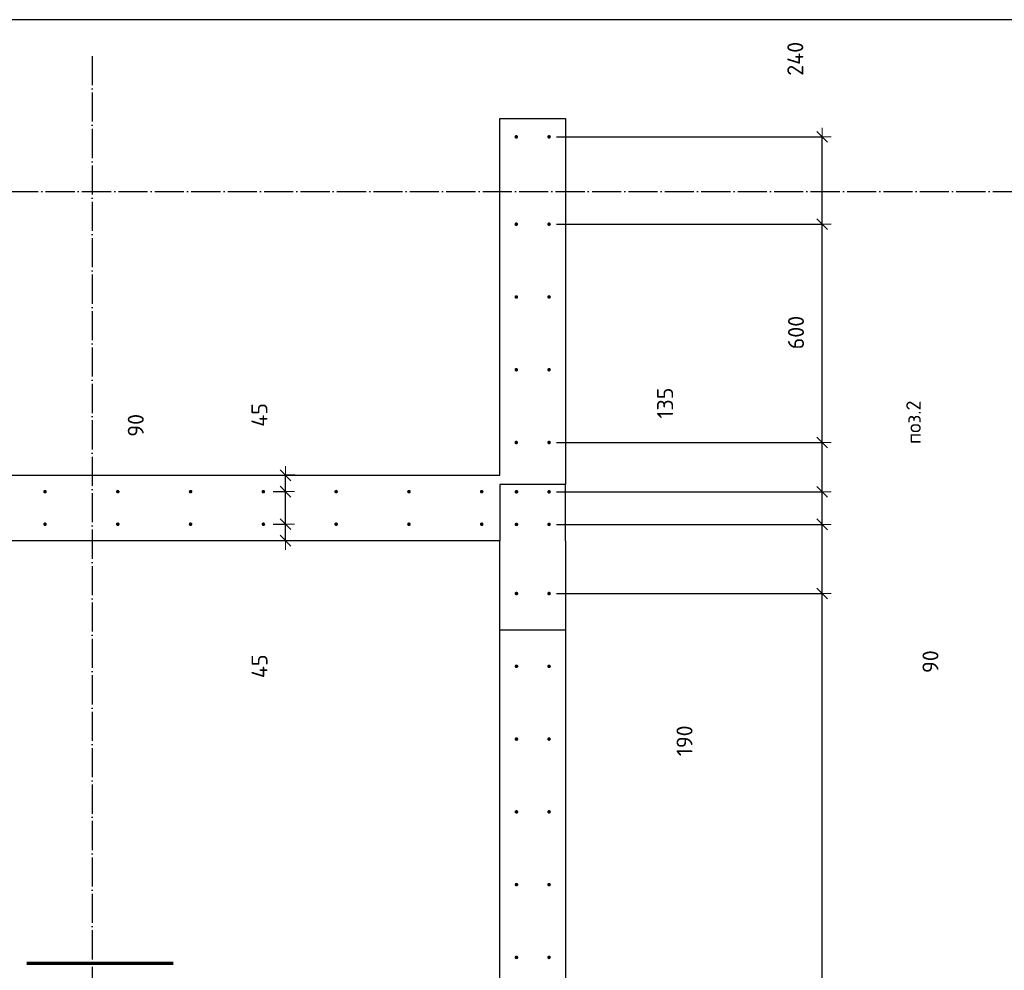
# Model space of a CAD drawing. Header units: millimetres. Extents: x 2792 to 69837, y -2757 to 29968.
# Tile 73 of 77: x 56660 to 59366, y 11760 to 14372. Entities that reach past the tile are written whole.
import ezdxf

# ---------------------------------------------------------------- set-up
doc = ezdxf.new("R2010")
doc.units = ezdxf.units.MM
doc.header["$PDMODE"] = 65
doc.linetypes.add('______11', pattern=[100, 80, -10, 0, -10])
doc.linetypes.add('______5', pattern=[220, 160, -20, 20, -20])
for name, color, linetype, lineweight in [('Standard', 7, 'Continuous', 25), ('Арм.стержн. вертикальными 1', 22, 'Continuous', 35), ('Обозначение разреза_ общее', 7, 'Continuous', 25), ('Размерная линия_ общее', 7, 'Continuous', 13)]:
    doc.layers.add(name, color=color, linetype=linetype, lineweight=lineweight)
doc.layers.add('Осевая линия_ общее', color=7, linetype='______5', lineweight=13, true_color=0xa0a0a0)
doc.styles.add('ISOCPEUR', font='ISOCPEUR')
doc.dimstyles.new('DIMSTYLE_12', dxfattribs={"dimtxt": 44, "dimasz": 50, "dimexe": 0, "dimexo": 0, "dimgap": 22, "dimtad": 0, "dimdec": 0, "dimrnd": 5, "dimzin": 12, "dimdsep": 46, "dimtxsty": 'ISOCPEUR', "dimblk1": 'ALL_ML_STRICH', "dimblk2": 'ALL_ML_STRICH', "dimsah": 1, "dimcen": 0, "dimclrd": 7, "dimclre": 256, "dimclrt": 7, "dimadec": 0, "dimazin": 0, "dimtfac": 1, "dimtdec": 0, "dimtix": 1, "dimtmove": 2, "dimatfit": 3, "dimfxl": 0, "dimtvp": 1.2, "dimtzin": 0, "dimlwd": 0, "dimlwe": -3, "dimarcsym": 0})
doc.dimstyles.new('DIMSTYLE_3', dxfattribs={"dimtxt": 44, "dimasz": 50, "dimexe": 0, "dimexo": 0, "dimgap": 22, "dimtad": 2, "dimdec": 0, "dimrnd": 5, "dimzin": 12, "dimdsep": 46, "dimtxsty": 'ISOCPEUR', "dimblk1": 'ALL_ML_STRICH', "dimblk2": 'ALL_ML_STRICH', "dimsah": 1, "dimcen": 0, "dimclrd": 7, "dimclre": 256, "dimclrt": 7, "dimadec": 0, "dimazin": 0, "dimtfac": 1, "dimtdec": 0, "dimtix": 1, "dimtmove": 2, "dimatfit": 3, "dimfxl": 0, "dimtzin": 0, "dimlwd": 0, "dimlwe": -3, "dimarcsym": 0})
doc.dimstyles.new('DIMSTYLE_8', dxfattribs={"dimtxt": 44, "dimasz": 50, "dimexe": 0, "dimexo": 0, "dimgap": 22, "dimtad": 2, "dimdec": 0, "dimrnd": 5, "dimzin": 12, "dimdsep": 46, "dimtxsty": 'ISOCPEUR', "dimblk1": 'ALL_ML_STRICH', "dimblk2": 'ALL_ML_STRICH', "dimsah": 1, "dimcen": 0, "dimclrd": 7, "dimclre": 256, "dimclrt": 7, "dimadec": 0, "dimazin": 0, "dimtfac": 1, "dimtdec": 0, "dimtix": 1, "dimtmove": 2, "dimatfit": 3, "dimfxl": 0, "dimtvp": 1.2, "dimtzin": 0, "dimlwd": 0, "dimlwe": -3, "dimarcsym": 0})

# ---------------------------------------------------------------- blocks, each defined once
blk = doc.blocks.new('ALL_ML_STRICH')
at = {"color": 0, "linetype": 'ByBlock', "lineweight": -2}
for p, q in [((-1, 0), (0.5, 0)), ((-0.3, -0.3), (0.3, 0.3)), ((0, -0.5), (0, 0.5))]:
    blk.add_line(p, q, dxfattribs=at)
blk = doc.blocks.new('*D348')
at = {"layer": 'DEFPOINTS', "color": 7, "linetype": 'Continuous', "lineweight": 13, "transparency": 33554687}
for p in [(58115, 12795), (58115, 10395), (58865.5, 10395)]:
    blk.add_point(p, dxfattribs=at)
at = {"layer": 'Размерная линия_ общее', "color": 253, "linetype": 'Continuous', "lineweight": -2, "true_color": 0xa0a0a0, "transparency": 33554687}
for p, q in [((58135, 12795), (58865.5, 12795)), ((58135, 10395), (58865.5, 10395))]:
    blk.add_line(p, q, dxfattribs=at)
at = {"layer": 'Размерная линия_ общее', "color": 7, "linetype": 'Continuous', "lineweight": -2, "transparency": 33554687}
blk.add_line((58865.5, 10395), (58865.5, 12795), dxfattribs=at)
at = {"layer": 'Размерная линия_ общее', "color": 7, "linetype": 'Continuous', "lineweight": 13, "transparency": 33554687, "xscale": 50, "yscale": 50, "zscale": 50}
for p, rotation in [((58865.5, 12795), 90), ((58865.5, 10395), 270)]:
    blk.add_blockref('ALL_ML_STRICH', p, dxfattribs=dict(at, rotation=rotation))
at = {"layer": 'Размерная линия_ общее', "color": 7, "linetype": 'Continuous', "lineweight": 13, "transparency": 33554687, "insert": (58771.5, 11445), "char_height": 44, "width": 2.2, "attachment_point": 1, "rotation": 90, "line_spacing_factor": 0.60241, "style": 'ISOCPEUR'}
blk.add_mtext('\\W0.91;12х200=2400', dxfattribs=at)
blk = doc.blocks.new('*D349')
at = {"layer": 'DEFPOINTS', "color": 7, "linetype": 'Continuous', "lineweight": 13, "transparency": 33554687}
for p in [(58115, 12985), (58115, 12795), (58865.5, 12795)]:
    blk.add_point(p, dxfattribs=at)
at = {"layer": 'Размерная линия_ общее', "color": 253, "linetype": 'Continuous', "lineweight": -2, "true_color": 0xa0a0a0, "transparency": 33554687}
for p, q in [((58135, 12985), (58865.5, 12985)), ((58135, 12795), (58865.5, 12795))]:
    blk.add_line(p, q, dxfattribs=at)
at = {"layer": 'Размерная линия_ общее', "color": 7, "linetype": 'Continuous', "lineweight": -2, "transparency": 33554687}
blk.add_line((58865.5, 12795), (58865.5, 12985), dxfattribs=at)
at = {"layer": 'Размерная линия_ общее', "color": 7, "linetype": 'Continuous', "lineweight": 13, "transparency": 33554687, "xscale": 50, "yscale": 50, "zscale": 50}
for p, rotation in [((58865.5, 12985), 90), ((58865.5, 12795), 270)]:
    blk.add_blockref('ALL_ML_STRICH', p, dxfattribs=dict(at, rotation=rotation))
at = {"layer": 'Размерная линия_ общее', "color": 7, "linetype": 'Continuous', "lineweight": 13, "transparency": 33554687, "insert": (58487.2, 12390.3), "char_height": 44, "width": 132, "attachment_point": 5, "rotation": 90, "style": 'ISOCPEUR'}
blk.add_mtext('\\A1;{190}', dxfattribs=at)
blk = doc.blocks.new('*D350')
at = {"layer": 'DEFPOINTS', "color": 7, "linetype": 'Continuous', "lineweight": 13, "transparency": 33554687}
for p in [(58115, 13074.5), (58115, 12985), (58865.5, 12985)]:
    blk.add_point(p, dxfattribs=at)
at = {"layer": 'Размерная линия_ общее', "color": 253, "linetype": 'Continuous', "lineweight": -2, "true_color": 0xa0a0a0, "transparency": 33554687}
for p, q in [((58135, 13074.5), (58865.5, 13074.5)), ((58135, 12985), (58865.5, 12985))]:
    blk.add_line(p, q, dxfattribs=at)
at = {"layer": 'Размерная линия_ общее', "color": 7, "linetype": 'Continuous', "lineweight": -2, "transparency": 33554687}
blk.add_line((58865.5, 12985), (58865.5, 13074.5), dxfattribs=at)
at = {"layer": 'Размерная линия_ общее', "color": 7, "linetype": 'Continuous', "lineweight": 13, "transparency": 33554687, "xscale": 50, "yscale": 50, "zscale": 50}
for p, rotation in [((58865.5, 13074.5), 90), ((58865.5, 12985), 270)]:
    blk.add_blockref('ALL_ML_STRICH', p, dxfattribs=dict(at, rotation=rotation))
at = {"layer": 'Размерная линия_ общее', "color": 7, "linetype": 'Continuous', "lineweight": 13, "transparency": 33554687, "insert": (59163, 12607.8), "char_height": 44, "width": 88, "attachment_point": 5, "rotation": 90, "style": 'ISOCPEUR'}
blk.add_mtext('\\A1;{90}', dxfattribs=at)
blk = doc.blocks.new('*D351')
at = {"layer": 'DEFPOINTS', "color": 7, "linetype": 'Continuous', "lineweight": 13, "transparency": 33554687}
for p in [(58115, 13210), (58115, 13074.5), (58865.5, 13074.5)]:
    blk.add_point(p, dxfattribs=at)
at = {"layer": 'Размерная линия_ общее', "color": 253, "linetype": 'Continuous', "lineweight": -2, "true_color": 0xa0a0a0, "transparency": 33554687}
for p, q in [((58135, 13210), (58865.5, 13210)), ((58135, 13074.5), (58865.5, 13074.5))]:
    blk.add_line(p, q, dxfattribs=at)
at = {"layer": 'Размерная линия_ общее', "color": 7, "linetype": 'Continuous', "lineweight": -2, "transparency": 33554687}
blk.add_line((58865.5, 13074.5), (58865.5, 13210), dxfattribs=at)
at = {"layer": 'Размерная линия_ общее', "color": 7, "linetype": 'Continuous', "lineweight": 13, "transparency": 33554687, "xscale": 50, "yscale": 50, "zscale": 50}
for p, rotation in [((58865.5, 13210), 90), ((58865.5, 13074.5), 270)]:
    blk.add_blockref('ALL_ML_STRICH', p, dxfattribs=dict(at, rotation=rotation))
at = {"layer": 'Размерная линия_ общее', "color": 7, "linetype": 'Continuous', "lineweight": 13, "transparency": 33554687, "insert": (58433.8, 13318.3), "char_height": 44, "width": 132, "attachment_point": 5, "rotation": 90, "style": 'ISOCPEUR'}
blk.add_mtext('\\A1;{135}', dxfattribs=at)
blk = doc.blocks.new('*D352')
at = {"layer": 'DEFPOINTS', "color": 7, "linetype": 'Continuous', "lineweight": 13, "transparency": 33554687}
for p in [(58115, 13810), (58115, 13210), (58865.5, 13210)]:
    blk.add_point(p, dxfattribs=at)
at = {"layer": 'Размерная линия_ общее', "color": 253, "linetype": 'Continuous', "lineweight": -2, "true_color": 0xa0a0a0, "transparency": 33554687}
for p, q in [((58135, 13810), (58865.5, 13810)), ((58135, 13210), (58865.5, 13210))]:
    blk.add_line(p, q, dxfattribs=at)
at = {"layer": 'Размерная линия_ общее', "color": 7, "linetype": 'Continuous', "lineweight": -2, "transparency": 33554687}
blk.add_line((58865.5, 13210), (58865.5, 13810), dxfattribs=at)
at = {"layer": 'Размерная линия_ общее', "color": 7, "linetype": 'Continuous', "lineweight": 13, "transparency": 33554687, "xscale": 50, "yscale": 50, "zscale": 50}
for p, rotation in [((58865.5, 13810), 90), ((58865.5, 13210), 270)]:
    blk.add_blockref('ALL_ML_STRICH', p, dxfattribs=dict(at, rotation=rotation))
at = {"layer": 'Размерная линия_ общее', "color": 7, "linetype": 'Continuous', "lineweight": 13, "transparency": 33554687, "insert": (58793.5, 13512.2), "char_height": 44, "width": 132, "attachment_point": 5, "rotation": 90, "style": 'ISOCPEUR'}
blk.add_mtext('\\A1;{600}', dxfattribs=at)
blk = doc.blocks.new('*D353')
at = {"layer": 'DEFPOINTS', "color": 7, "linetype": 'Continuous', "lineweight": 13, "transparency": 33554687}
for p in [(58115, 14050), (58115, 13810), (58865.5, 13810)]:
    blk.add_point(p, dxfattribs=at)
at = {"layer": 'Размерная линия_ общее', "color": 253, "linetype": 'Continuous', "lineweight": -2, "true_color": 0xa0a0a0, "transparency": 33554687}
for p, q in [((58135, 14050), (58865.5, 14050)), ((58135, 13810), (58865.5, 13810))]:
    blk.add_line(p, q, dxfattribs=at)
at = {"layer": 'Размерная линия_ общее', "color": 7, "linetype": 'Continuous', "lineweight": -2, "transparency": 33554687}
blk.add_line((58865.5, 13810), (58865.5, 14050), dxfattribs=at)
at = {"layer": 'Размерная линия_ общее', "color": 7, "linetype": 'Continuous', "lineweight": 13, "transparency": 33554687, "xscale": 50, "yscale": 50, "zscale": 50}
for p, rotation in [((58865.5, 14050), 90), ((58865.5, 13810), 270)]:
    blk.add_blockref('ALL_ML_STRICH', p, dxfattribs=dict(at, rotation=rotation))
at = {"layer": 'Размерная линия_ общее', "color": 7, "linetype": 'Continuous', "lineweight": 13, "transparency": 33554687, "insert": (58791.6, 14264.5), "char_height": 44, "width": 132, "attachment_point": 5, "rotation": 90, "style": 'ISOCPEUR'}
blk.add_mtext('\\A1;{240}', dxfattribs=at)
blk = doc.blocks.new('*D357')
at = {"layer": 'DEFPOINTS', "color": 7, "linetype": 'Continuous', "lineweight": 13, "transparency": 33554687}
for p in [(57337.1, 12985.5), (57390.8, 12940), (57437.5, 12940)]:
    blk.add_point(p, dxfattribs=at)
at = {"layer": 'Размерная линия_ общее', "color": 253, "linetype": 'Continuous', "lineweight": -2, "true_color": 0xa0a0a0, "transparency": 33554687}
for p, q in [((57357.1, 12985.5), (57390.8, 12985.5)), ((57417.5, 12940), (57390.8, 12940))]:
    blk.add_line(p, q, dxfattribs=at)
at = {"layer": 'Размерная линия_ общее', "color": 7, "linetype": 'Continuous', "lineweight": -2, "transparency": 33554687}
blk.add_line((57390.8, 12940), (57390.8, 12985.5), dxfattribs=at)
at = {"layer": 'Размерная линия_ общее', "color": 7, "linetype": 'Continuous', "lineweight": 13, "transparency": 33554687, "xscale": 50, "yscale": 50, "zscale": 50}
for p, rotation in [((57390.8, 12985.5), 90), ((57390.8, 12940), 270)]:
    blk.add_blockref('ALL_ML_STRICH', p, dxfattribs=dict(at, rotation=rotation))
at = {"layer": 'Размерная линия_ общее', "color": 7, "linetype": 'Continuous', "lineweight": 13, "transparency": 33554687, "insert": (57319.4, 12595.1), "char_height": 44, "width": 88, "attachment_point": 5, "rotation": 90, "style": 'ISOCPEUR'}
blk.add_mtext('\\A1;{45}', dxfattribs=at)
blk = doc.blocks.new('*D358')
at = {"layer": 'DEFPOINTS', "color": 7, "linetype": 'Continuous', "lineweight": 13, "transparency": 33554687}
for p in [(57337.1, 13075), (57337.1, 12985.5), (57390.8, 12985.5)]:
    blk.add_point(p, dxfattribs=at)
at = {"layer": 'Размерная линия_ общее', "color": 253, "linetype": 'Continuous', "lineweight": -2, "true_color": 0xa0a0a0, "transparency": 33554687}
for p, q in [((57357.1, 13075), (57390.8, 13075)), ((57357.1, 12985.5), (57390.8, 12985.5))]:
    blk.add_line(p, q, dxfattribs=at)
at = {"layer": 'Размерная линия_ общее', "color": 7, "linetype": 'Continuous', "lineweight": -2, "transparency": 33554687}
blk.add_line((57390.8, 12985.5), (57390.8, 13075), dxfattribs=at)
at = {"layer": 'Размерная линия_ общее', "color": 7, "linetype": 'Continuous', "lineweight": 13, "transparency": 33554687, "xscale": 50, "yscale": 50, "zscale": 50}
for p, rotation in [((57390.8, 13075), 90), ((57390.8, 12985.5), 270)]:
    blk.add_blockref('ALL_ML_STRICH', p, dxfattribs=dict(at, rotation=rotation))
at = {"layer": 'Размерная линия_ общее', "color": 7, "linetype": 'Continuous', "lineweight": 13, "transparency": 33554687, "insert": (56979.4, 13257.2), "char_height": 44, "width": 88, "attachment_point": 5, "rotation": 90, "style": 'ISOCPEUR'}
blk.add_mtext('\\A1;{90}', dxfattribs=at)
blk = doc.blocks.new('*D359')
at = {"layer": 'DEFPOINTS', "color": 7, "linetype": 'Continuous', "lineweight": 13, "transparency": 33554687}
for p in [(57437.5, 13120), (57337.1, 13075), (57390.8, 13075)]:
    blk.add_point(p, dxfattribs=at)
at = {"layer": 'Размерная линия_ общее', "color": 253, "linetype": 'Continuous', "lineweight": -2, "true_color": 0xa0a0a0, "transparency": 33554687}
for p, q in [((57417.5, 13120), (57390.8, 13120)), ((57357.1, 13075), (57390.8, 13075))]:
    blk.add_line(p, q, dxfattribs=at)
at = {"layer": 'Размерная линия_ общее', "color": 7, "linetype": 'Continuous', "lineweight": -2, "transparency": 33554687}
blk.add_line((57390.8, 13075), (57390.8, 13120), dxfattribs=at)
at = {"layer": 'Размерная линия_ общее', "color": 7, "linetype": 'Continuous', "lineweight": 13, "transparency": 33554687, "xscale": 50, "yscale": 50, "zscale": 50}
for p, rotation in [((57390.8, 13120), 90), ((57390.8, 13075), 270)]:
    blk.add_blockref('ALL_ML_STRICH', p, dxfattribs=dict(at, rotation=rotation))
at = {"layer": 'Размерная линия_ общее', "color": 7, "linetype": 'Continuous', "lineweight": 13, "transparency": 33554687, "insert": (57319.1, 13285.8), "char_height": 44, "width": 88, "attachment_point": 5, "rotation": 90, "style": 'ISOCPEUR'}
blk.add_mtext('\\A1;{45}', dxfattribs=at)

msp = doc.modelspace()

# ---------------------------------------------------------------- hatches: boundary and pattern name
at = {"layer": 'Арм.стержн. вертикальными 1', "linetype": 'Continuous', "lineweight": 50, "transparency": 33554687}
for points in [[(58030, 14050), (58029.6, 14051.9), (58028.5, 14053.5), (58026.9, 14054.6), (58025, 14055), (58023.1, 14054.6), (58021.5, 14053.5), (58020.4, 14051.9), (58020, 14050), (58020.4, 14048.1), (58021.5, 14046.5), (58023.1, 14045.4), (58025, 14045), (58026.9, 14045.4), (58028.5, 14046.5), (58029.6, 14048.1)], [(58120, 14050), (58119.6, 14051.9), (58118.5, 14053.5), (58116.9, 14054.6), (58115, 14055), (58113.1, 14054.6), (58111.5, 14053.5), (58110.4, 14051.9), (58110, 14050), (58110.4, 14048.1), (58111.5, 14046.5), (58113.1, 14045.4), (58115, 14045), (58116.9, 14045.4), (58118.5, 14046.5), (58119.6, 14048.1)], [(58030, 13810), (58029.6, 13811.9), (58028.5, 13813.5), (58026.9, 13814.6), (58025, 13815), (58023.1, 13814.6), (58021.5, 13813.5), (58020.4, 13811.9), (58020, 13810), (58020.4, 13808.1), (58021.5, 13806.5), (58023.1, 13805.4), (58025, 13805), (58026.9, 13805.4), (58028.5, 13806.5), (58029.6, 13808.1)], [(58120, 13810), (58119.6, 13811.9), (58118.5, 13813.5), (58116.9, 13814.6), (58115, 13815), (58113.1, 13814.6), (58111.5, 13813.5), (58110.4, 13811.9), (58110, 13810), (58110.4, 13808.1), (58111.5, 13806.5), (58113.1, 13805.4), (58115, 13805), (58116.9, 13805.4), (58118.5, 13806.5), (58119.6, 13808.1)], [(58030, 13610), (58029.6, 13611.9), (58028.5, 13613.5), (58026.9, 13614.6), (58025, 13615), (58023.1, 13614.6), (58021.5, 13613.5), (58020.4, 13611.9), (58020, 13610), (58020.4, 13608.1), (58021.5, 13606.5), (58023.1, 13605.4), (58025, 13605), (58026.9, 13605.4), (58028.5, 13606.5), (58029.6, 13608.1)], [(58120, 13610), (58119.6, 13611.9), (58118.5, 13613.5), (58116.9, 13614.6), (58115, 13615), (58113.1, 13614.6), (58111.5, 13613.5), (58110.4, 13611.9), (58110, 13610), (58110.4, 13608.1), (58111.5, 13606.5), (58113.1, 13605.4), (58115, 13605), (58116.9, 13605.4), (58118.5, 13606.5), (58119.6, 13608.1)], [(58030, 13410), (58029.6, 13411.9), (58028.5, 13413.5), (58026.9, 13414.6), (58025, 13415), (58023.1, 13414.6), (58021.5, 13413.5), (58020.4, 13411.9), (58020, 13410), (58020.4, 13408.1), (58021.5, 13406.5), (58023.1, 13405.4), (58025, 13405), (58026.9, 13405.4), (58028.5, 13406.5), (58029.6, 13408.1)], [(58120, 13410), (58119.6, 13411.9), (58118.5, 13413.5), (58116.9, 13414.6), (58115, 13415), (58113.1, 13414.6), (58111.5, 13413.5), (58110.4, 13411.9), (58110, 13410), (58110.4, 13408.1), (58111.5, 13406.5), (58113.1, 13405.4), (58115, 13405), (58116.9, 13405.4), (58118.5, 13406.5), (58119.6, 13408.1)], [(58030, 13210), (58029.6, 13211.9), (58028.5, 13213.5), (58026.9, 13214.6), (58025, 13215), (58023.1, 13214.6), (58021.5, 13213.5), (58020.4, 13211.9), (58020, 13210), (58020.4, 13208.1), (58021.5, 13206.5), (58023.1, 13205.4), (58025, 13205), (58026.9, 13205.4), (58028.5, 13206.5), (58029.6, 13208.1)], [(58120, 13210), (58119.6, 13211.9), (58118.5, 13213.5), (58116.9, 13214.6), (58115, 13215), (58113.1, 13214.6), (58111.5, 13213.5), (58110.4, 13211.9), (58110, 13210), (58110.4, 13208.1), (58111.5, 13206.5), (58113.1, 13205.4), (58115, 13205), (58116.9, 13205.4), (58118.5, 13206.5), (58119.6, 13208.1)], [(56735, 13075), (56734.6, 13076.9), (56733.5, 13078.5), (56731.9, 13079.6), (56730, 13080), (56728.1, 13079.6), (56726.5, 13078.5), (56725.4, 13076.9), (56725, 13075), (56725.4, 13073.1), (56726.5, 13071.5), (56728.1, 13070.4), (56730, 13070), (56731.9, 13070.4), (56733.5, 13071.5), (56734.6, 13073.1)], [(56935, 13075), (56934.6, 13076.9), (56933.5, 13078.5), (56931.9, 13079.6), (56930, 13080), (56928.1, 13079.6), (56926.5, 13078.5), (56925.4, 13076.9), (56925, 13075), (56925.4, 13073.1), (56926.5, 13071.5), (56928.1, 13070.4), (56930, 13070), (56931.9, 13070.4), (56933.5, 13071.5), (56934.6, 13073.1)], [(57135, 13075), (57134.6, 13076.9), (57133.5, 13078.5), (57131.9, 13079.6), (57130, 13080), (57128.1, 13079.6), (57126.5, 13078.5), (57125.4, 13076.9), (57125, 13075), (57125.4, 13073.1), (57126.5, 13071.5), (57128.1, 13070.4), (57130, 13070), (57131.9, 13070.4), (57133.5, 13071.5), (57134.6, 13073.1)], [(57335, 13075), (57334.6, 13076.9), (57333.5, 13078.5), (57331.9, 13079.6), (57330, 13080), (57328.1, 13079.6), (57326.5, 13078.5), (57325.4, 13076.9), (57325, 13075), (57325.4, 13073.1), (57326.5, 13071.5), (57328.1, 13070.4), (57330, 13070), (57331.9, 13070.4), (57333.5, 13071.5), (57334.6, 13073.1)], [(57535, 13075), (57534.6, 13076.9), (57533.5, 13078.5), (57531.9, 13079.6), (57530, 13080), (57528.1, 13079.6), (57526.5, 13078.5), (57525.4, 13076.9), (57525, 13075), (57525.4, 13073.1), (57526.5, 13071.5), (57528.1, 13070.4), (57530, 13070), (57531.9, 13070.4), (57533.5, 13071.5), (57534.6, 13073.1)], [(57735, 13075), (57734.6, 13076.9), (57733.5, 13078.5), (57731.9, 13079.6), (57730, 13080), (57728.1, 13079.6), (57726.5, 13078.5), (57725.4, 13076.9), (57725, 13075), (57725.4, 13073.1), (57726.5, 13071.5), (57728.1, 13070.4), (57730, 13070), (57731.9, 13070.4), (57733.5, 13071.5), (57734.6, 13073.1)], [(57935, 13075), (57934.6, 13076.9), (57933.5, 13078.5), (57931.9, 13079.6), (57930, 13080), (57928.1, 13079.6), (57926.5, 13078.5), (57925.4, 13076.9), (57925, 13075), (57925.4, 13073.1), (57926.5, 13071.5), (57928.1, 13070.4), (57930, 13070), (57931.9, 13070.4), (57933.5, 13071.5), (57934.6, 13073.1)], [(58030.5, 13074.5), (58030.1, 13076.4), (58029, 13078), (58027.4, 13079.1), (58025.5, 13079.5), (58023.6, 13079.1), (58021.9, 13078), (58020.8, 13076.4), (58020.5, 13074.5), (58020.8, 13072.6), (58021.9, 13071), (58023.6, 13069.9), (58025.5, 13069.5), (58027.4, 13069.9), (58029, 13071), (58030.1, 13072.6)], [(58120, 13074.5), (58119.6, 13076.4), (58118.5, 13078), (58116.9, 13079.1), (58115, 13079.5), (58113.1, 13079.1), (58111.5, 13078), (58110.4, 13076.4), (58110, 13074.5), (58110.4, 13072.6), (58111.5, 13071), (58113.1, 13069.9), (58115, 13069.5), (58116.9, 13069.9), (58118.5, 13071), (58119.6, 13072.6)], [(56735, 12985.5), (56734.6, 12987.4), (56733.5, 12989), (56731.9, 12990.1), (56730, 12990.5), (56728.1, 12990.1), (56726.5, 12989), (56725.4, 12987.4), (56725, 12985.5), (56725.4, 12983.6), (56726.5, 12981.9), (56728.1, 12980.8), (56730, 12980.5), (56731.9, 12980.8), (56733.5, 12981.9), (56734.6, 12983.6)], [(56935, 12985.5), (56934.6, 12987.4), (56933.5, 12989), (56931.9, 12990.1), (56930, 12990.5), (56928.1, 12990.1), (56926.5, 12989), (56925.4, 12987.4), (56925, 12985.5), (56925.4, 12983.6), (56926.5, 12981.9), (56928.1, 12980.8), (56930, 12980.5), (56931.9, 12980.8), (56933.5, 12981.9), (56934.6, 12983.6)], [(57135, 12985.5), (57134.6, 12987.4), (57133.5, 12989), (57131.9, 12990.1), (57130, 12990.5), (57128.1, 12990.1), (57126.5, 12989), (57125.4, 12987.4), (57125, 12985.5), (57125.4, 12983.6), (57126.5, 12981.9), (57128.1, 12980.8), (57130, 12980.5), (57131.9, 12980.8), (57133.5, 12981.9), (57134.6, 12983.6)], [(57335, 12985.5), (57334.6, 12987.4), (57333.5, 12989), (57331.9, 12990.1), (57330, 12990.5), (57328.1, 12990.1), (57326.5, 12989), (57325.4, 12987.4), (57325, 12985.5), (57325.4, 12983.6), (57326.5, 12981.9), (57328.1, 12980.8), (57330, 12980.5), (57331.9, 12980.8), (57333.5, 12981.9), (57334.6, 12983.6)], [(57535, 12985.5), (57534.6, 12987.4), (57533.5, 12989), (57531.9, 12990.1), (57530, 12990.5), (57528.1, 12990.1), (57526.5, 12989), (57525.4, 12987.4), (57525, 12985.5), (57525.4, 12983.6), (57526.5, 12981.9), (57528.1, 12980.8), (57530, 12980.5), (57531.9, 12980.8), (57533.5, 12981.9), (57534.6, 12983.6)], [(57735, 12985.5), (57734.6, 12987.4), (57733.5, 12989), (57731.9, 12990.1), (57730, 12990.5), (57728.1, 12990.1), (57726.5, 12989), (57725.4, 12987.4), (57725, 12985.5), (57725.4, 12983.6), (57726.5, 12981.9), (57728.1, 12980.8), (57730, 12980.5), (57731.9, 12980.8), (57733.5, 12981.9), (57734.6, 12983.6)], [(57935, 12985.5), (57934.6, 12987.4), (57933.5, 12989), (57931.9, 12990.1), (57930, 12990.5), (57928.1, 12990.1), (57926.5, 12989), (57925.4, 12987.4), (57925, 12985.5), (57925.4, 12983.6), (57926.5, 12981.9), (57928.1, 12980.8), (57930, 12980.5), (57931.9, 12980.8), (57933.5, 12981.9), (57934.6, 12983.6)], [(58030.5, 12985), (58030.1, 12986.9), (58029, 12988.5), (58027.4, 12989.6), (58025.5, 12990), (58023.6, 12989.6), (58021.9, 12988.5), (58020.8, 12986.9), (58020.5, 12985), (58020.8, 12983.1), (58021.9, 12981.4), (58023.6, 12980.4), (58025.5, 12980), (58027.4, 12980.4), (58029, 12981.4), (58030.1, 12983.1)], [(58120, 12985), (58119.6, 12986.9), (58118.5, 12988.5), (58116.9, 12989.6), (58115, 12990), (58113.1, 12989.6), (58111.5, 12988.5), (58110.4, 12986.9), (58110, 12985), (58110.4, 12983.1), (58111.5, 12981.4), (58113.1, 12980.4), (58115, 12980), (58116.9, 12980.4), (58118.5, 12981.4), (58119.6, 12983.1)], [(58030.5, 12795), (58030.1, 12796.9), (58029, 12798.5), (58027.4, 12799.6), (58025.5, 12800), (58023.6, 12799.6), (58021.9, 12798.5), (58020.8, 12796.9), (58020.5, 12795), (58020.8, 12793.1), (58021.9, 12791.5), (58023.6, 12790.4), (58025.5, 12790), (58027.4, 12790.4), (58029, 12791.5), (58030.1, 12793.1)], [(58120, 12795), (58119.6, 12796.9), (58118.5, 12798.5), (58116.9, 12799.6), (58115, 12800), (58113.1, 12799.6), (58111.5, 12798.5), (58110.4, 12796.9), (58110, 12795), (58110.4, 12793.1), (58111.5, 12791.5), (58113.1, 12790.4), (58115, 12790), (58116.9, 12790.4), (58118.5, 12791.5), (58119.6, 12793.1)], [(58030.5, 12595), (58030.1, 12596.9), (58029, 12598.5), (58027.4, 12599.6), (58025.5, 12600), (58023.6, 12599.6), (58021.9, 12598.5), (58020.8, 12596.9), (58020.5, 12595), (58020.8, 12593.1), (58021.9, 12591.5), (58023.6, 12590.4), (58025.5, 12590), (58027.4, 12590.4), (58029, 12591.5), (58030.1, 12593.1)], [(58120, 12595), (58119.6, 12596.9), (58118.5, 12598.5), (58116.9, 12599.6), (58115, 12600), (58113.1, 12599.6), (58111.5, 12598.5), (58110.4, 12596.9), (58110, 12595), (58110.4, 12593.1), (58111.5, 12591.5), (58113.1, 12590.4), (58115, 12590), (58116.9, 12590.4), (58118.5, 12591.5), (58119.6, 12593.1)], [(58030.5, 12395), (58030.1, 12396.9), (58029, 12398.5), (58027.4, 12399.6), (58025.5, 12400), (58023.6, 12399.6), (58021.9, 12398.5), (58020.8, 12396.9), (58020.5, 12395), (58020.8, 12393.1), (58021.9, 12391.5), (58023.6, 12390.4), (58025.5, 12390), (58027.4, 12390.4), (58029, 12391.5), (58030.1, 12393.1)], [(58120, 12395), (58119.6, 12396.9), (58118.5, 12398.5), (58116.9, 12399.6), (58115, 12400), (58113.1, 12399.6), (58111.5, 12398.5), (58110.4, 12396.9), (58110, 12395), (58110.4, 12393.1), (58111.5, 12391.5), (58113.1, 12390.4), (58115, 12390), (58116.9, 12390.4), (58118.5, 12391.5), (58119.6, 12393.1)], [(58030.5, 12195), (58030.1, 12196.9), (58029, 12198.5), (58027.4, 12199.6), (58025.5, 12200), (58023.6, 12199.6), (58021.9, 12198.5), (58020.8, 12196.9), (58020.5, 12195), (58020.8, 12193.1), (58021.9, 12191.5), (58023.6, 12190.4), (58025.5, 12190), (58027.4, 12190.4), (58029, 12191.5), (58030.1, 12193.1)], [(58120, 12195), (58119.6, 12196.9), (58118.5, 12198.5), (58116.9, 12199.6), (58115, 12200), (58113.1, 12199.6), (58111.5, 12198.5), (58110.4, 12196.9), (58110, 12195), (58110.4, 12193.1), (58111.5, 12191.5), (58113.1, 12190.4), (58115, 12190), (58116.9, 12190.4), (58118.5, 12191.5), (58119.6, 12193.1)], [(58030.5, 11995), (58030.1, 11996.9), (58029, 11998.5), (58027.4, 11999.6), (58025.5, 12000), (58023.6, 11999.6), (58021.9, 11998.5), (58020.8, 11996.9), (58020.5, 11995), (58020.8, 11993.1), (58021.9, 11991.5), (58023.6, 11990.4), (58025.5, 11990), (58027.4, 11990.4), (58029, 11991.5), (58030.1, 11993.1)], [(58120, 11995), (58119.6, 11996.9), (58118.5, 11998.5), (58116.9, 11999.6), (58115, 12000), (58113.1, 11999.6), (58111.5, 11998.5), (58110.4, 11996.9), (58110, 11995), (58110.4, 11993.1), (58111.5, 11991.5), (58113.1, 11990.4), (58115, 11990), (58116.9, 11990.4), (58118.5, 11991.5), (58119.6, 11993.1)], [(58030.5, 11795), (58030.1, 11796.9), (58029, 11798.5), (58027.4, 11799.6), (58025.5, 11800), (58023.6, 11799.6), (58021.9, 11798.5), (58020.8, 11796.9), (58020.5, 11795), (58020.8, 11793.1), (58021.9, 11791.5), (58023.6, 11790.4), (58025.5, 11790), (58027.4, 11790.4), (58029, 11791.5), (58030.1, 11793.1)], [(58120, 11795), (58119.6, 11796.9), (58118.5, 11798.5), (58116.9, 11799.6), (58115, 11800), (58113.1, 11799.6), (58111.5, 11798.5), (58110.4, 11796.9), (58110, 11795), (58110.4, 11793.1), (58111.5, 11791.5), (58113.1, 11790.4), (58115, 11790), (58116.9, 11790.4), (58118.5, 11791.5), (58119.6, 11793.1)]]:
    msp.add_hatch(color=4, dxfattribs=at).paths.add_polyline_path(points)

# ---------------------------------------------------------------- linework, layer by layer
at = {"color": 7, "linetype": 'Continuous', "lineweight": 25, "transparency": 33554687}
for p, q in [((57980, 13120), (57980, 14100)), ((57980, 14100), (58160, 14100)), ((58160, 14100), (58160, 13120))]:
    msp.add_line(p, q, dxfattribs=at)
at = {"layer": 'Standard', "color": 7, "linetype": 'Continuous', "lineweight": 25, "transparency": 33554687}
for p, q in [((56050, 13120), (57980, 13120)), ((57980, 13095), (57980, 12940)), ((58160, 13095), (57980, 13095)), ((58160, 13120), (58160, 13095)), ((58160, 12940), (58160, 13095)), ((57980, 12940), (56230, 12940)), ((57980, 12695), (57980, 12940)), ((58160, 12940), (58160, 12695)), ((57980, 10280), (57980, 12695)), ((57980, 12695), (58160, 12695)), ((58160, 12695), (58160, 10100))]:
    msp.add_line(p, q, dxfattribs=at)
msp.add_lwpolyline([(25100, -419.1), (67580, -419.1), (67580, 14372), (25100, 14372), (25100, -419.1)], dxfattribs=at)
at = {"layer": 'Обозначение разреза_ общее', "color": 7, "linetype": 'Continuous', "lineweight": 70, "transparency": 33554687}
msp.add_line((56679.7, 11779.5), (57081.7, 11779.5), dxfattribs=at)
at = {"layer": 'Осевая линия_ общее', "color": 253, "linetype": '______11', "lineweight": -3, "true_color": 0xa0a0a0, "transparency": 33554687}
for p, q in [((56860, 14272), (56860, -2614.4)), ((25200, 13900), (69714.9, 13900))]:
    msp.add_line(p, q, dxfattribs=at)

# ---------------------------------------------------------------- texts
at = {"layer": 'Standard', "color": 7, "linetype": 'Continuous', "lineweight": 13, "transparency": 33554687, "insert": (59116.4, 13205.8), "char_height": 40, "width": 140.769, "attachment_point": 4, "rotation": 90, "style": 'ISOCPEUR'}
msp.add_mtext('\\A1;{\\fISOCPEUR|i0|b0;\\H40.000000;\\W1.000000;\\C7;поз.2}\\P', dxfattribs=at)

# ---------------------------------------------------------------- dimensions: what is measured, and where the dimension line sits
at = {"layer": 'Размерная линия_ общее', "color": 7, "linetype": 'Continuous', "lineweight": 13, "transparency": 33554687}
for base, p1, p2, dimstyle, picture, middle in [((58865.5, 14050), (58135, 13810), (58135, 14050), 'DIMSTYLE_3', '*D353', (58791.6, 14264.5)), ((58865.5, 13810), (58135, 13210), (58135, 13810), 'DIMSTYLE_3', '*D352', (58793.5, 13512.2)), ((58865.4703, 13210), (58135, 13074.5034), (58135, 13210), 'DIMSTYLE_3', '*D351', (58433.7722, 13318.2931)), ((57390.8, 13120), (57357.1, 13075), (57417.5, 13120), 'DIMSTYLE_8', '*D359', (57319.1, 13285.8)), ((57390.7574, 13075.0003), (57357.0571, 12985.469), (57357.0571, 13075.0003), 'DIMSTYLE_8', '*D358', (56979.416, 13257.2085)), ((58865.4703, 13074.5034), (58135, 12984.9721), (58135, 13074.5034), 'DIMSTYLE_12', '*D350', (59162.9667, 12607.8352)), ((57390.7574, 12985.469), (57417.5449, 12940), (57357.0571, 12985.469), 'DIMSTYLE_8', '*D357', (57319.3735, 12595.1244)), ((58865.5, 12985), (58135, 12795), (58135, 12985), 'DIMSTYLE_3', '*D349', (58487.2, 12390.3))]:
    dim = msp.add_linear_dim(base=base, p1=p1, p2=p2, angle=90, dimstyle=dimstyle, override={"dimpost": '<>', "dimclrd": 7, "dimclre": 253, "dimclrt": 7, "dimlwd": 0, "dimlwe": 65533}, dxfattribs=at)
    dim.commit()
    dim.dimension.update_dxf_attribs({"geometry": picture, "text_midpoint": middle, "dimtype": 160})
dim = msp.add_linear_dim(base=(58865.5, 12795), p1=(58135, 10395), p2=(58135, 12795), angle=90, text='\\W0.91;12х200=2400', dimstyle='DIMSTYLE_3', override={"dimpost": '<>', "dimclrd": 7, "dimclre": 253, "dimclrt": 7, "dimlwd": 0, "dimlwe": 65533}, dxfattribs=at)
dim.commit()
dim.dimension.update_dxf_attribs({"geometry": '*D348', "text_midpoint": (58843.5, 11595), "dimtype": 160})

doc.saveas('drawing.dxf')
